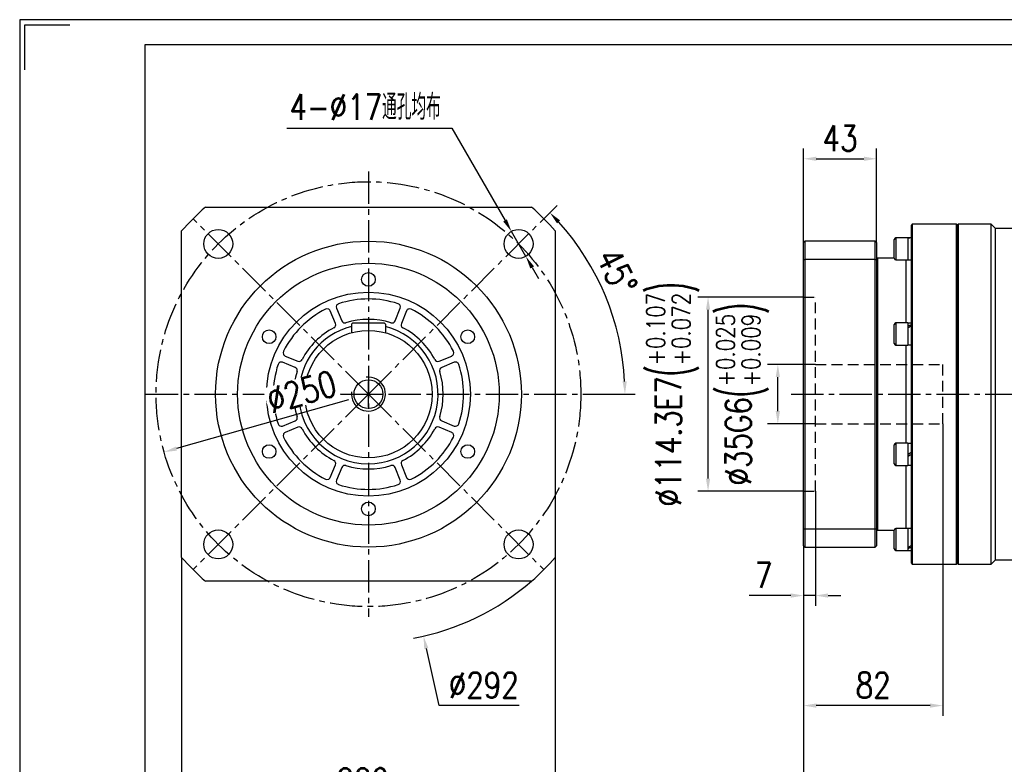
# Model space of a CAD drawing. Header units: millimetres. Extents: x 6735 to 7983, y 3609 to 4485.
# Tile 8 of 9: x 6735 to 7314, y 4047 to 4485. Entities that reach past the tile are written whole.
import ezdxf

# ---------------------------------------------------------------- set-up
doc = ezdxf.new("R2010")
doc.units = ezdxf.units.MM
doc.linetypes.add('CENTER2', pattern=[28.575, 19.05, -3.175, 3.175, -3.175])
doc.linetypes.add('DASHED2', pattern=[9.525, 6.35, -3.175])
doc.layers.get('Defpoints').update_dxf_attribs({"lineweight": 13})
for name, color, linetype in [('1轮廓实线层', 7, 'Continuous'), ('2细线层', 4, 'Continuous'), ('3中心线层', 1, 'CENTER2'), ('4虚线层', 6, 'DASHED2'), ('7标注层', 4, 'Continuous'), ('图框_外框线', 7, 'Continuous')]:
    doc.layers.add(name, color=color, linetype=linetype)
doc.styles.add('TH_GBDIM', font='romans.shx', dxfattribs={"width": 0.8, "bigfont": 'gbcbig.shx'})
doc.dimstyles.new('TH_GBDIM', dxfattribs={"dimscale": 3, "dimtxt": 5, "dimasz": 2.5, "dimexe": 2, "dimexo": 0, "dimgap": 1.5, "dimtad": 1, "dimdec": 1, "dimdsep": 46, "dimtxsty": 'TH_GBDIM', "dimcen": 2.5, "dimclrd": 130, "dimclre": 130, "dimclrt": 3, "dimadec": 0, "dimazin": 2, "dimtfac": 0.714286, "dimtdec": 1, "dimtmove": 0, "dimatfit": 3, "dimfxl": 1, "dimtzin": 0, "dimlwd": -1, "dimlwe": -1, "dimarcsym": 0})

# ---------------------------------------------------------------- blocks, each defined once
blk = doc.blocks.new('*U10')
at = {"layer": '3中心线层'}
blk.add_line((-51.62, -51.62), (51.62, 51.62), dxfattribs=at)
blk = doc.blocks.new('*U9')
at = {"layer": '1轮廓实线层', "color": 0, "linetype": 'ByBlock', "lineweight": -2, "transparency": 16777216}
for p, rotation in [((-22366.57, 14087.56), 90), ((-22366.57, 13984.32), 180), ((-22263.33, 13984.32), 270)]:
    blk.add_blockref('*U10', p, dxfattribs=dict(at, rotation=rotation))
blk.add_blockref('*U10', (-22263.33, 14087.56), dxfattribs=at)
blk = doc.blocks.new('*D11')
at = {"layer": '7标注层', "color": 130}
for p, q in [((7195.92, 4321.66), (7133.72, 4321.66)), ((7139.72, 4214.86), (7139.72, 4314.16)), ((7195.92, 4207.36), (7133.72, 4207.36))]:
    blk.add_line(p, q, dxfattribs=at)
for points in [[(7140.97, 4314.16), (7138.47, 4314.16), (7139.72, 4321.66)], [(7138.47, 4214.86), (7140.97, 4214.86), (7139.72, 4207.36)]]:
    blk.add_solid(points, dxfattribs=at)
at = {"layer": 'Defpoints', "color": 0}
for p in [(7139.72, 4321.66), (7195.92, 4321.66), (7195.92, 4207.36)]:
    blk.add_point(p, dxfattribs=at)
at = {"layer": '7标注层', "color": 3, "insert": (7118.93, 4264.51), "char_height": 15, "attachment_point": 5, "rotation": 90, "style": 'TH_GBDIM'}
blk.add_mtext('{\\A1;{%%c114.3}{}{E7\\H0.7143x;{\\H2x;\\W0.5;(}\\S+0.107^ +0.072;{\\H2x;\\W0.5;)}}}', dxfattribs=at)
blk = doc.blocks.new('*D12')
at = {"layer": '7标注层', "color": 130}
for p, q in [((7202.92, 4282.01), (7174.79, 4282.01)), ((7180.79, 4254.51), (7180.79, 4274.51)), ((7202.92, 4247.01), (7174.79, 4247.01))]:
    blk.add_line(p, q, dxfattribs=at)
for points in [[(7182.04, 4274.51), (7179.54, 4274.51), (7180.79, 4282.01)], [(7179.54, 4254.51), (7182.04, 4254.51), (7180.79, 4247.01)]]:
    blk.add_solid(points, dxfattribs=at)
at = {"layer": 'Defpoints', "color": 0}
for p in [(7180.79, 4282.01), (7202.92, 4282.01), (7202.92, 4247.01)]:
    blk.add_point(p, dxfattribs=at)
at = {"layer": '7标注层', "color": 3, "insert": (7160.01, 4264.51), "char_height": 15, "attachment_point": 5, "rotation": 90, "style": 'TH_GBDIM'}
blk.add_mtext('{\\A1;{%%c35}{}{G6\\H0.7143x;{\\H2x;\\W0.5;(}\\S+0.025^ +0.009;{\\H2x;\\W0.5;)}}}', dxfattribs=at)
blk = doc.blocks.new('*D21')
at = {"layer": '7标注层', "color": 130}
for p, q in [((7594.42, 4229.01), (7594.42, 4019)), ((7195.92, 4175.31), (7195.92, 4019)), ((7586.92, 4025), (7203.42, 4025))]:
    blk.add_line(p, q, dxfattribs=at)
for points in [[(7203.42, 4026.25), (7203.42, 4023.75), (7195.92, 4025)], [(7586.92, 4023.75), (7586.92, 4026.25), (7594.42, 4025)]]:
    blk.add_solid(points, dxfattribs=at)
at = {"layer": 'Defpoints', "color": 0}
for p in [(7594.42, 4229.01), (7195.92, 4175.31), (7195.92, 4025)]:
    blk.add_point(p, dxfattribs=at)
at = {"layer": '7标注层', "color": 3, "insert": (7395.17, 4037), "char_height": 15, "attachment_point": 5, "style": 'TH_GBDIM'}
blk.add_mtext('398.5', dxfattribs=at)
blk = doc.blocks.new('*D22')
at = {"layer": '7标注层', "color": 130}
for p, q in [((7202.92, 4207.36), (7202.92, 4140.03)), ((7195.92, 4175.31), (7195.92, 4140.03)), ((7188.42, 4146.03), (7163.92, 4146.03)), ((7202.92, 4146.03), (7195.92, 4146.03)), ((7210.42, 4146.03), (7217.92, 4146.03))]:
    blk.add_line(p, q, dxfattribs=at)
for points in [[(7188.42, 4144.78), (7188.42, 4147.28), (7195.92, 4146.03)], [(7210.42, 4147.28), (7210.42, 4144.78), (7202.92, 4146.03)]]:
    blk.add_solid(points, dxfattribs=at)
at = {"layer": 'Defpoints', "color": 0}
for p in [(7202.92, 4207.36), (7195.92, 4175.31), (7195.92, 4146.03)]:
    blk.add_point(p, dxfattribs=at)
at = {"layer": '7标注层', "color": 3, "insert": (7172.42, 4158.03), "char_height": 15, "attachment_point": 5, "style": 'TH_GBDIM'}
blk.add_mtext('7', dxfattribs=at)
blk = doc.blocks.new('*D23')
at = {"layer": '7标注层', "color": 130}
for p, q in [((7277.92, 4247.01), (7277.92, 4075.3)), ((7195.92, 4175.31), (7195.92, 4075.3)), ((7270.42, 4081.3), (7203.42, 4081.3))]:
    blk.add_line(p, q, dxfattribs=at)
for points in [[(7203.42, 4082.55), (7203.42, 4080.05), (7195.92, 4081.3)], [(7270.42, 4080.05), (7270.42, 4082.55), (7277.92, 4081.3)]]:
    blk.add_solid(points, dxfattribs=at)
at = {"layer": 'Defpoints', "color": 0}
for p in [(7277.92, 4247.01), (7195.92, 4175.31), (7195.92, 4081.3)]:
    blk.add_point(p, dxfattribs=at)
at = {"layer": '7标注层', "color": 3, "insert": (7236.92, 4093.3), "char_height": 15, "attachment_point": 5, "style": 'TH_GBDIM'}
blk.add_mtext('82', dxfattribs=at)
blk = doc.blocks.new('*D27')
at = {"layer": '7标注层', "color": 130}
for p, q in [((6891.72, 4420.95), (6988.99, 4420.95)), ((6988.99, 4420.95), (7020.23, 4366.76)), ((7032.46, 4345.53), (7023.97, 4360.26)), ((7036.21, 4339.03), (7039.95, 4332.54))]:
    blk.add_line(p, q, dxfattribs=at)
for points in [[(7019.14, 4366.13), (7021.31, 4367.38), (7023.97, 4360.26)], [(7037.29, 4339.66), (7035.12, 4338.41), (7032.46, 4345.53)]]:
    blk.add_solid(points, dxfattribs=at)
at = {"layer": 'Defpoints', "color": 0}
for p in [(7023.97, 4360.26), (7032.46, 4345.53)]:
    blk.add_point(p, dxfattribs=at)
at = {"layer": '7标注层', "color": 3, "insert": (6937.87, 4433.45), "char_height": 15, "attachment_point": 5, "style": 'TH_GBDIM'}
blk.add_mtext('{4-∅17通孔均布}{}{}', dxfattribs=at)
blk = doc.blocks.new('*D31')
at = {"layer": '7标注层', "color": 130}
for p, q in [((6829.83, 4168.51), (6829.83, 4019)), ((7049.83, 4168.51), (7049.83, 4019)), ((6837.33, 4025), (7042.33, 4025))]:
    blk.add_line(p, q, dxfattribs=at)
for points in [[(6837.33, 4026.25), (6837.33, 4023.75), (6829.83, 4025)], [(7042.33, 4023.75), (7042.33, 4026.25), (7049.83, 4025)]]:
    blk.add_solid(points, dxfattribs=at)
at = {"layer": 'Defpoints', "color": 0}
for p in [(6829.83, 4168.51), (7049.83, 4168.51), (7049.83, 4025)]:
    blk.add_point(p, dxfattribs=at)
at = {"layer": '7标注层', "color": 3, "insert": (6936.45, 4037), "char_height": 15, "attachment_point": 5, "style": 'TH_GBDIM'}
blk.add_mtext('220', dxfattribs=at)
blk = doc.blocks.new('*D32')
at = {"layer": '7标注层', "color": 130}
for p, q in [((6939.83, 4257.01), (6939.83, 4272.01)), ((6932.33, 4264.51), (6947.33, 4264.51)), ((6981.53, 4081.3), (6973.9, 4114.84)), ((7028.6, 4081.3), (6981.53, 4081.3))]:
    blk.add_line(p, q, dxfattribs=at)
blk.add_arc((6939.83, 4264.51), 146, 280.46777, 311.11209, dxfattribs=at)
blk.add_solid([(6975.11, 4115.11), (6972.68, 4114.56), (6972.23, 4122.15)], dxfattribs=at)
at = {"layer": 'Defpoints', "color": 0}
for p in [(6907.43, 4406.87), (6972.23, 4122.15)]:
    blk.add_point(p, dxfattribs=at)
at = {"layer": '7标注层', "color": 3, "insert": (7007.74, 4093.3), "char_height": 15, "attachment_point": 5, "style": 'TH_GBDIM'}
blk.add_mtext('{∅292}{}{}', dxfattribs=at)
blk = doc.blocks.new('*D33')
at = {"layer": '7标注层', "color": 130}
for p, q in [((7043.07, 4367.75), (7050.84, 4375.52)), ((7070.83, 4264.51), (7096.82, 4264.51))]:
    blk.add_line(p, q, dxfattribs=at)
blk.add_arc((6939.83, 4264.51), 150.99, 2.84629, 42.15371, dxfattribs=at)
for points in [[(7052.67, 4366.7), (7050.86, 4364.98), (7046.6, 4371.27)], [(7089.38, 4271.97), (7091.88, 4272.04), (7090.82, 4264.51)]]:
    blk.add_solid(points, dxfattribs=at)
at = {"layer": 'Defpoints', "color": 0}
for p in [(7043.07, 4367.75), (7085.67, 4303.59), (6808.83, 4264.51), (6939.83, 4264.51), (7070.83, 4264.51)]:
    blk.add_point(p, dxfattribs=at)
at = {"layer": '7标注层', "color": 3, "insert": (7086.01, 4336.59), "char_height": 15, "attachment_point": 5, "rotation": 296.2482, "style": 'TH_GBDIM'}
blk.add_mtext('45%%d', dxfattribs=at)
blk = doc.blocks.new('*D35')
at = {"layer": '7标注层', "color": 130}
blk.add_line((6928.15, 4261.2), (6826.78, 4232.47), dxfattribs=at)
blk.add_solid([(6826.44, 4233.68), (6827.12, 4231.27), (6819.56, 4230.43)], dxfattribs=at)
at = {"layer": 'Defpoints', "color": 0}
for p in [(7060.09, 4298.59), (6819.56, 4230.43)]:
    blk.add_point(p, dxfattribs=at)
at = {"layer": '7标注层', "color": 3, "insert": (6900.48, 4265.83), "char_height": 15, "attachment_point": 5, "rotation": 15.82159, "style": 'TH_GBDIM'}
blk.add_mtext('∅250', dxfattribs=at)
blk = doc.blocks.new('*D37')
at = {"layer": '7标注层', "color": 130}
for p, q in [((7195.92, 4353.71), (7195.92, 4408.99)), ((7238.92, 4353.71), (7238.92, 4408.99)), ((7203.42, 4402.99), (7231.42, 4402.99))]:
    blk.add_line(p, q, dxfattribs=at)
for points in [[(7203.42, 4404.24), (7203.42, 4401.74), (7195.92, 4402.99)], [(7231.42, 4401.74), (7231.42, 4404.24), (7238.92, 4402.99)]]:
    blk.add_solid(points, dxfattribs=at)
at = {"layer": 'Defpoints', "color": 0}
for p in [(7238.92, 4402.99), (7195.92, 4353.71), (7238.92, 4353.71)]:
    blk.add_point(p, dxfattribs=at)
at = {"layer": '7标注层', "color": 3, "insert": (7217.42, 4414.99), "char_height": 15, "attachment_point": 5, "style": 'TH_GBDIM'}
blk.add_mtext('43', dxfattribs=at)

msp = doc.modelspace()

# ---------------------------------------------------------------- linework, layer by layer
at = {"layer": '1轮廓实线层', "linetype": 'Continuous', "lineweight": 30}
for p, q in [((6843.83, 4374.51), (7035.83, 4374.51)), ((7259.92, 4364.51), (7259.42, 4364.01)), ((7285.92, 4364.51), (7259.92, 4364.51)), ((7259.92, 4364.51), (7259.92, 4164.51)), ((7286.42, 4364.01), (7285.92, 4364.51)), ((7285.92, 4264.51), (7285.92, 4364.51)), ((7286.92, 4364.51), (7286.42, 4364.01)), ((7306.42, 4364.51), (7286.92, 4364.51)), ((7286.92, 4364.51), (7286.92, 4164.51)), ((7308.92, 4362.01), (7306.42, 4364.51)), ((7306.42, 4264.51), (7306.42, 4364.51)), ((6829.83, 4168.51), (6829.83, 4360.51)), ((7049.83, 4360.51), (7049.83, 4168.51)), ((7259.42, 4165.01), (7259.42, 4364.01)), ((7286.42, 4364.01), (7286.42, 4264.51)), ((7286.42, 4165.01), (7286.42, 4364.01)), ((7344.42, 4362.01), (7308.92, 4362.01)), ((7308.92, 4264.51), (7308.92, 4362.01)), ((7195.92, 4353.71), (7196.72, 4354.51)), ((7195.92, 4343.58), (7195.92, 4353.71)), ((7196.72, 4354.51), (7196.72, 4343.88)), ((7238.12, 4354.51), (7196.72, 4354.51)), ((7238.12, 4343.88), (7238.12, 4354.51)), ((7238.92, 4353.71), (7238.12, 4354.51)), ((7238.92, 4353.71), (7238.92, 4343.58)), ((7249.32, 4349.97), (7249.32, 4355.47)), ((7257.32, 4356.47), (7250.32, 4356.47)), ((7250.32, 4356.47), (7250.32, 4349.97)), ((7257.32, 4356.47), (7257.32, 4349.97)), ((7259.42, 4356.41), (7257.32, 4356.41)), ((7249.32, 4344.47), (7249.32, 4349.97)), ((7250.32, 4349.97), (7250.32, 4343.47)), ((7257.32, 4349.97), (7257.32, 4343.47)), ((7195.92, 4343.58), (7196.72, 4343.88)), ((7195.92, 4185.44), (7195.92, 4343.58)), ((7196.72, 4343.88), (7196.72, 4185.14)), ((7196.72, 4343.88), (7238.12, 4343.88)), ((7238.12, 4185.14), (7238.12, 4343.88)), ((7238.12, 4343.88), (7238.92, 4343.58)), ((7239.42, 4344.51), (7238.92, 4344.01)), ((7238.92, 4343.58), (7238.92, 4185.44)), ((7249.32, 4344.51), (7239.42, 4344.51)), ((7239.42, 4344.51), (7239.42, 4184.51)), ((7250.32, 4343.47), (7257.32, 4343.47)), ((7256.42, 4306.41), (7256.42, 4343.47)), ((7257.32, 4343.53), (7259.42, 4343.53)), ((6920.44, 4306.08), (6917.37, 4313.5)), ((6921.07, 4315.03), (6924.14, 4307.61)), ((6955.52, 4307.61), (6958.59, 4315.03)), ((6962.28, 4313.5), (6959.21, 4306.08)), ((7257.32, 4306.41), (7250.32, 4306.41)), ((7250.32, 4306.41), (7250.32, 4295.31)), ((7257.32, 4306.41), (7257.32, 4295.31)), ((7259.42, 4306.35), (7257.32, 4306.35)), ((7249.32, 4296.02), (7249.32, 4305.41)), ((7249.32, 4294.41), (7249.32, 4296.02)), ((7250.32, 4295.31), (7250.32, 4293.41)), ((7257.32, 4295.31), (7257.32, 4293.41)), ((7250.32, 4293.41), (7257.32, 4293.41)), ((7256.42, 4235.61), (7256.42, 4293.41)), ((7257.32, 4293.47), (7259.42, 4293.47)), ((6896.73, 4280.2), (6889.31, 4283.27)), ((6890.84, 4286.96), (6898.26, 4283.89)), ((6981.4, 4283.89), (6988.82, 4286.96)), ((6990.35, 4283.27), (6982.93, 4280.2)), ((7285.92, 4164.51), (7285.92, 4264.51)), ((7286.42, 4264.51), (7286.42, 4165.01)), ((7306.42, 4164.51), (7306.42, 4264.51)), ((7308.92, 4167.01), (7308.92, 4264.51)), ((6889.31, 4245.75), (6896.73, 4248.82)), ((6982.93, 4248.82), (6990.35, 4245.75)), ((6898.26, 4245.12), (6890.84, 4242.05)), ((6988.82, 4242.05), (6981.4, 4245.12)), ((7249.32, 4223.61), (7249.32, 4234.61)), ((7257.32, 4235.61), (7250.32, 4235.61)), ((7250.32, 4235.61), (7250.32, 4222.61)), ((7257.32, 4235.61), (7257.32, 4222.61)), ((7259.42, 4235.55), (7257.32, 4235.55)), ((6917.37, 4215.52), (6920.44, 4222.94)), ((6924.14, 4221.41), (6921.07, 4213.99)), ((6958.59, 4213.99), (6955.52, 4221.41)), ((6959.21, 4222.94), (6962.28, 4215.52)), ((7250.32, 4222.61), (7257.32, 4222.61)), ((7256.42, 4185.55), (7256.42, 4222.61)), ((7257.32, 4222.67), (7259.42, 4222.67)), ((7195.92, 4185.44), (7196.72, 4185.14)), ((7195.92, 4175.31), (7195.92, 4185.44)), ((7196.72, 4185.14), (7196.72, 4174.51)), ((7238.12, 4185.14), (7196.72, 4185.14)), ((7238.12, 4185.14), (7238.92, 4185.44)), ((7238.12, 4174.51), (7238.12, 4185.14)), ((7238.92, 4185.44), (7238.92, 4175.31)), ((7238.92, 4185.01), (7239.42, 4184.51)), ((7239.42, 4184.51), (7249.32, 4184.51)), ((7249.32, 4173.55), (7249.32, 4184.55)), ((7257.32, 4185.55), (7250.32, 4185.55)), ((7250.32, 4185.55), (7250.32, 4172.55)), ((7257.32, 4185.55), (7257.32, 4172.55)), ((7259.42, 4185.49), (7257.32, 4185.49)), ((7196.72, 4174.51), (7195.92, 4175.31)), ((7196.72, 4174.51), (7238.12, 4174.51)), ((7238.12, 4174.51), (7238.92, 4175.31)), ((7250.32, 4172.55), (7257.32, 4172.55)), ((7257.32, 4172.61), (7259.42, 4172.61)), ((7306.42, 4164.51), (7308.92, 4167.01)), ((7308.92, 4167.01), (7344.42, 4167.01)), ((7259.42, 4165.01), (7259.92, 4164.51)), ((7259.92, 4164.51), (7285.92, 4164.51)), ((7285.92, 4164.51), (7286.42, 4165.01)), ((7286.42, 4165.01), (7286.92, 4164.51)), ((7286.92, 4164.51), (7306.42, 4164.51)), ((7035.83, 4154.51), (6843.83, 4154.51))]:
    msp.add_line(p, q, dxfattribs=at)
at = {"layer": '1轮廓实线层'}
for p, q in [((6930.63, 4306.51), (6929.83, 4305.71)), ((6930.63, 4306.51), (6949.03, 4306.51)), ((6949.03, 4306.51), (6949.83, 4305.71)), ((6929.83, 4305.71), (6929.83, 4300.65)), ((6949.83, 4305.71), (6949.83, 4300.65))]:
    msp.add_line(p, q, dxfattribs=at)
at = {"layer": '1轮廓实线层', "linetype": 'Continuous', "lineweight": 30, "flags": 128}
for points in [[(7257.32, 4229.11), (7258.03, 4229.52), (7258.73, 4229.92), (7259.42, 4230.32)], [(7259.42, 4229.11), (7258.72, 4228.7), (7258.02, 4228.3), (7257.32, 4227.9)]]:
    msp.add_lwpolyline(points, dxfattribs=at)
at = {"layer": '1轮廓实线层', "linetype": 'Continuous', "lineweight": 30}
for centre, radius in [((6851.44, 4352.9), 8.5), ((7028.22, 4352.9), 8.5), ((6939.83, 4264.51), 90), ((6939.83, 4264.51), 77), ((6939.83, 4332.01), 4), ((6939.83, 4264.51), 60), ((6881.37, 4298.26), 4), ((6998.29, 4298.26), 4), ((6881.37, 4230.76), 4), ((6998.29, 4230.76), 4), ((6939.83, 4197.01), 4), ((6851.44, 4176.12), 8.5), ((7028.22, 4176.12), 8.5)]:
    msp.add_circle(centre, radius, dxfattribs=at)
at = {"layer": '1轮廓实线层'}
for radius in [37.5, 8.5]:
    msp.add_circle((6939.83, 4264.51), radius, dxfattribs=at)
at = {"layer": '1轮廓实线层', "linetype": 'Continuous', "lineweight": 30}
for centre, radius, start, end in [((6939.83, 4264.51), 146, 131.11209, 138.88791), ((6939.83, 4264.51), 146, 41.11209, 48.88791), ((7250.32, 4355.47), 1, 90, 180), ((7250.32, 4344.47), 1, 180, 270), ((6922.92, 4315.79), 2, 108.25198, 202.5), ((6939.83, 4264.51), 56, 71.74802, 108.25198), ((6956.74, 4315.79), 2, 337.5, 71.74802), ((6939.83, 4264.51), 56, 116.74802, 153.25198), ((6915.53, 4312.73), 2, 22.5, 116.74802), ((6964.13, 4312.73), 2, 63.25198, 157.5), ((6939.83, 4264.51), 56, 26.74802, 63.25198), ((6925.99, 4308.38), 2, 202.5, 287.51146), ((6939.83, 4264.51), 44, 72.48854, 107.51146), ((6953.67, 4308.38), 2, 252.48854, 337.5), ((7250.32, 4305.41), 1, 90, 180), ((6939.83, 4264.51), 41, 104.11698, 180), ((6939.83, 4264.51), 44, 117.48854, 152.51146), ((6918.6, 4305.32), 2, 297.48854, 22.5), ((6939.83, 4264.51), 41, 270, 75.88302), ((6961.06, 4305.32), 2, 157.5, 242.51146), ((6939.83, 4264.51), 44, 27.48854, 62.51146), ((6891.61, 4288.81), 2, 153.25198, 247.5), ((6988.05, 4288.81), 2, 292.5, 26.74802), ((7250.32, 4294.41), 1, 180, 270), ((6888.55, 4281.42), 2, 67.5, 161.74802), ((6899.02, 4285.74), 2, 247.5, 332.51146), ((6980.64, 4285.74), 2, 207.48854, 292.5), ((6991.11, 4281.42), 2, 18.25198, 112.5), ((6939.83, 4264.51), 56, 161.74802, 198.25198), ((6939.83, 4264.51), 44, 162.48854, 197.51146), ((6895.96, 4278.35), 2, 342.48854, 67.5), ((6983.7, 4278.35), 2, 112.5, 197.51146), ((6939.83, 4264.51), 44, 342.48854, 17.51146), ((6939.83, 4264.51), 56, 341.74802, 18.25198), ((6939.83, 4264.51), 41, 180, 270), ((6895.96, 4250.67), 2, 292.5, 17.51146), ((6983.7, 4250.67), 2, 162.48854, 247.5), ((6888.55, 4247.6), 2, 198.25198, 292.5), ((6899.02, 4243.28), 2, 27.48854, 112.5), ((6939.83, 4264.51), 44, 207.48854, 242.51146), ((6939.83, 4264.51), 44, 297.48854, 332.51146), ((6980.64, 4243.28), 2, 67.5, 152.51146), ((6991.11, 4247.6), 2, 247.5, 341.74802), ((6891.61, 4240.2), 2, 112.5, 206.74802), ((6939.83, 4264.51), 56, 206.74802, 243.25198), ((6939.83, 4264.51), 56, 296.74802, 333.25198), ((6988.05, 4240.2), 2, 333.25198, 67.5), ((7250.32, 4234.61), 1, 90, 180), ((6918.6, 4223.7), 2, 337.5, 62.51146), ((6961.06, 4223.7), 2, 117.48854, 202.5), ((6925.99, 4220.64), 2, 72.48854, 157.5), ((6939.83, 4264.51), 44, 252.48854, 287.51146), ((6953.67, 4220.64), 2, 22.5, 107.51146), ((7250.32, 4223.61), 1, 180, 270), ((6915.53, 4216.29), 2, 243.25198, 337.5), ((6922.92, 4213.23), 2, 157.5, 251.74802), ((6956.74, 4213.23), 2, 288.25198, 22.5), ((6964.13, 4216.29), 2, 202.5, 296.74802), ((6939.83, 4264.51), 56, 251.74802, 288.25198), ((7250.32, 4184.55), 1, 90, 180), ((7250.32, 4173.55), 1, 180, 270), ((6939.83, 4264.51), 146, 221.11209, 228.88791), ((6939.83, 4264.51), 146, 311.11209, 318.88791)]:
    msp.add_arc(centre, radius, start, end, dxfattribs=at)
for centre, major_axis, ratio, start_param, end_param in [((7257.32, 4349.97), (11.15, 0), 0.57735, 1.476524, 1.570796), ((7259.42, 4349.97), (11.15, 0), 0.57735, 1.570796, 1.760193), ((7257.32, 4299.91), (11.01, 5.22), 0.341999, 1.220524, 1.409921), ((7259.42, 4299.91), (11.01, 5.22), 0.341999, 1.409921, 1.599318), ((7257.32, 4179.05), (11.01, 5.22), 0.341999, 4.551514, 4.74091), ((7259.42, 4179.05), (11.01, 5.22), 0.341999, 4.362117, 4.551514)]:
    msp.add_ellipse(centre, major_axis=major_axis, ratio=ratio, start_param=start_param, end_param=end_param, dxfattribs=at)
at = {"layer": '2细线层'}
msp.add_arc((6939.83, 4264.51), 10, 172.5, 97.5, dxfattribs=at)
at = {"layer": '3中心线层'}
for p, q in [((6939.83, 4395.51), (6939.83, 4133.51)), ((6808.83, 4264.51), (7070.83, 4264.51)), ((7188.55, 4264.51), (7605.44, 4264.51))]:
    msp.add_line(p, q, dxfattribs=at)
msp.add_circle((6939.83, 4264.51), 125, dxfattribs=at)
at = {"layer": '4虚线层'}
for p, q in [((7195.92, 4321.66), (7202.92, 4321.66)), ((7202.92, 4207.36), (7202.92, 4321.66)), ((7202.92, 4282.01), (7277.92, 4282.01)), ((7277.92, 4247.01), (7277.92, 4282.01)), ((7202.92, 4247.01), (7277.92, 4247.01)), ((7195.92, 4207.36), (7202.92, 4207.36))]:
    msp.add_line(p, q, dxfattribs=at)
at = {"layer": '图框_外框线', "color": 3}
msp.add_lwpolyline([(6734.55, 3608.7), (7973.49, 3608.7), (7973.49, 4484.81), (6734.55, 4484.81)], close=True, dxfattribs=at)
msp.add_lwpolyline([(6737.5, 4455.31), (6737.5, 4481.86), (6764.04, 4481.86)], dxfattribs=at)
at = {"layer": '图框_外框线', "color": 3, "lineweight": 25}
msp.add_lwpolyline([(6808.29, 3623.45), (7958.74, 3623.45), (7958.74, 4470.06), (6808.29, 4470.06)], close=True, dxfattribs=at)

# ---------------------------------------------------------------- block references
at = {"layer": '1轮廓实线层'}
msp.add_blockref('*U9', (29254.78, -9771.43), dxfattribs=at)

# ---------------------------------------------------------------- dimensions: what is measured, and where the dimension line sits
at = {"layer": '7标注层'}
for p1, p2, text, override, picture, middle in [((7032.46, 4345.53), (7023.97, 4360.26), '{4-<>通孔均布}{}{}', {"dimtoh": 1}, '*D27', (6937.87, 4420.95)), ((6907.43, 4406.87), (6972.23, 4122.15), '{<>}{}{}', {"dimtih": 1, "dimtoh": 1, "dimtofl": 0}, '*D32', (7007.74, 4081.3))]:
    dim = msp.add_diameter_dim_2p(p1=p1, p2=p2, text=text, dimstyle='TH_GBDIM', override=override, dxfattribs=at)
    dim.commit()
    dim.dimension.update_dxf_attribs({"geometry": picture, "text_midpoint": middle, "dimtype": 163})
for base, p1, p2, picture, middle in [((7238.92, 4402.99), (7195.92, 4353.71), (7238.92, 4353.71), '*D37', (7217.42, 4414.99)), ((7195.92, 4146.03), (7202.92, 4207.36), (7195.92, 4175.31), '*D22', (7172.42, 4158.03))]:
    dim = msp.add_linear_dim(base=base, p1=p1, p2=p2, dimstyle='TH_GBDIM', dxfattribs=at)
    dim.commit()
    dim.dimension.update_dxf_attribs({"geometry": picture, "text_midpoint": middle})
for base, p1, p2, text, override, picture, middle in [((7139.72, 4321.66), (7195.92, 4207.36), (7195.92, 4321.66), '{\\A1;{%%c<>}{}{E7\\H0.7143x;{\\H2x;\\W0.5;(}\\S+0.107^ +0.072;{\\H2x;\\W0.5;)}}}', {"dimtp": 0.107, "dimtm": -0.072, "dimtdec": 3, "dimtzin": 8}, '*D11', (7139.72, 4264.51)), ((7180.79, 4282.01), (7202.92, 4247.01), (7202.92, 4282.01), '{\\A1;{%%c<>}{}{G6\\H0.7143x;{\\H2x;\\W0.5;(}\\S+0.025^ +0.009;{\\H2x;\\W0.5;)}}}', {"dimtp": 0.025, "dimtm": -0.009, "dimtdec": 3, "dimtzin": 8}, '*D12', (7180.79, 4264.51))]:
    dim = msp.add_linear_dim(base=base, p1=p1, p2=p2, angle=90, text=text, dimstyle='TH_GBDIM', override=override, dxfattribs=at)
    dim.commit()
    dim.dimension.update_dxf_attribs({"geometry": picture, "text_midpoint": middle, "dimtype": 160})
dim = msp.add_angular_dim_2l(base=(7085.67, 4303.59), line1=((6808.83, 4264.51), (7070.83, 4264.51)), line2=((6939.83, 4264.51), (7043.07, 4367.75)), dimstyle='TH_GBDIM', dxfattribs=at)
dim.commit()
dim.dimension.update_dxf_attribs({"geometry": '*D33', "text_midpoint": (7075.25, 4331.29), "dimtype": 162})
for base, p1, p2, picture, middle in [((7195.92, 4081.3), (7277.92, 4247.01), (7195.92, 4175.31), '*D23', (7236.92, 4081.3)), ((7195.92, 4025), (7594.42, 4229.01), (7195.92, 4175.31), '*D21', (7395.17, 4025)), ((7049.83, 4025), (6829.83, 4168.51), (7049.83, 4168.51), '*D31', (6936.45, 4025))]:
    dim = msp.add_linear_dim(base=base, p1=p1, p2=p2, dimstyle='TH_GBDIM', dxfattribs=at)
    dim.commit()
    dim.dimension.update_dxf_attribs({"geometry": picture, "text_midpoint": middle, "dimtype": 160})

# ---------------------------------------------------------------- next in the draw order: wipeouts: each hides what was drawn before it
msp.add_wipeout([(6882.04, 4252.19), (6877.63, 4267.77), (6918.91, 4279.47), (6923.33, 4263.89)]).dxf.layer = '1轮廓实线层'

# ---------------------------------------------------------------- next in the draw order: dimensions: what is measured, and where the dimension line sits
dim = msp.add_diameter_dim_2p(p1=(7060.09, 4298.59), p2=(6819.56, 4230.43), dimstyle='TH_GBDIM', dxfattribs=at)
dim.commit()
dim.dimension.update_dxf_attribs({"geometry": '*D35', "text_midpoint": (6903.75, 4254.28), "dimtype": 163})

doc.saveas('drawing.dxf')
